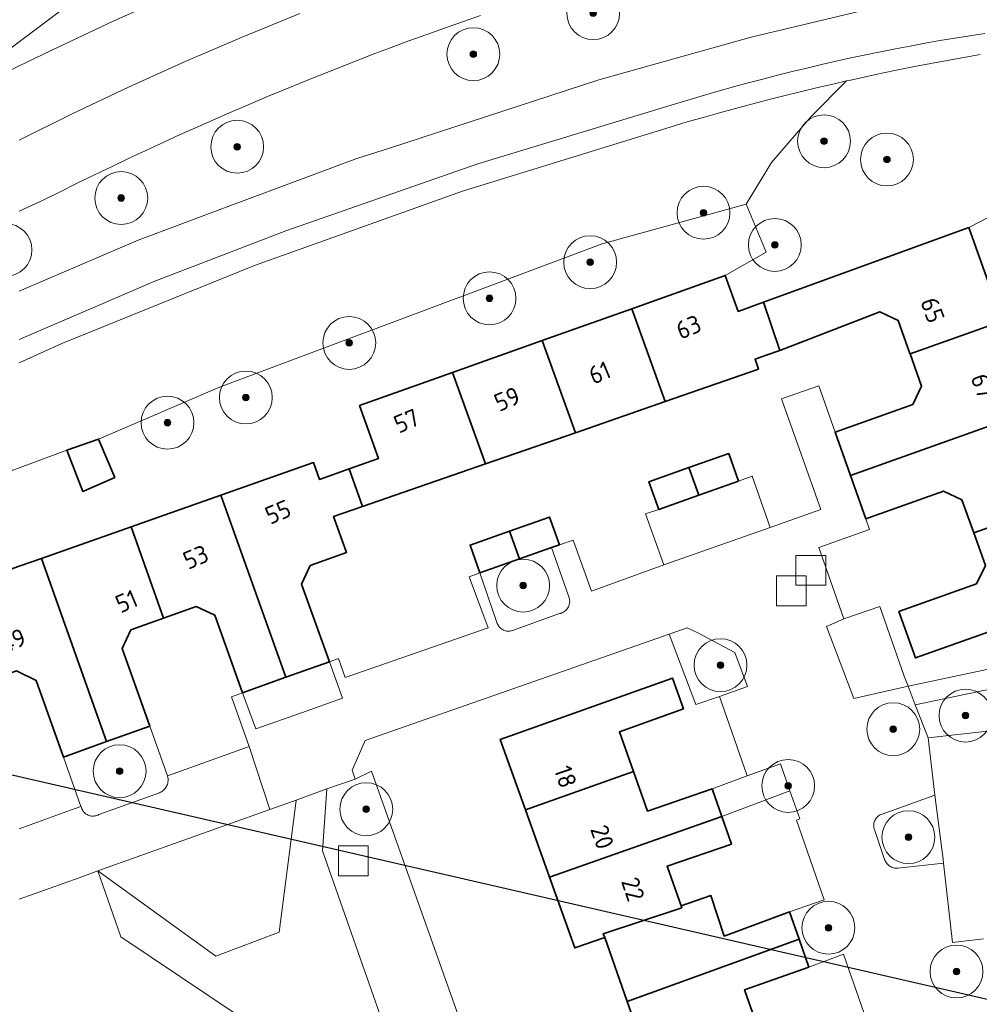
# Model space of a CAD drawing. Extents: x 154222 to 160093, y 456746 to 462495.
# Tile 45 of 254: x 158000 to 158073, y 460379 to 460454. Entities that reach past the tile are written whole.
import ezdxf
from ezdxf.enums import TextEntityAlignment as Align

# ---------------------------------------------------------------- set-up
doc = ezdxf.new("R2010")
doc.units = 0
doc.header["$LTSCALE"] = 0.75
doc.layers.get('0').update_dxf_attribs({"linetype": 'CONTINUOUS'})
doc.layers.get('DEFPOINTS').update_dxf_attribs({"linetype": 'CONTINUOUS'})
for name, color, linetype, lineweight in [('B-XX-GR-BEPLANTING_CULTUUR_BODEMBEDEKKER-GV', 252, 'CONTINUOUS', 18), ('B-XX-GR-BEPLANTING_CULTUUR_BOSPLANTSOEN-GV', 252, 'CONTINUOUS', 18), ('B-XX-GR-BEPLANTING_CULTUUR_HEESTERS-GV', 252, 'CONTINUOUS', 18), ('B-XX-GR-BOOM-S', 252, 'CONTINUOUS', 25), ('B-XX-OG-BEBOUWING-GV', 6, 'CONTINUOUS', 35), ('B-XX-OG-BEBOUWING-T18', 1, 'CONTINUOUS', 18), ('B-XX-OG-TERREIN_CULTUURSCHEIDING-GV', 252, 'CONTINUOUS', 18), ('B-XX-OG-TERREIN_ERF-GV', 252, 'CONTINUOUS', 18), ('B-XX-RI-GWA_RIOOLPUT-S', 252, 'CONTINUOUS', 25), ('B-XX-VH-VERHARDING_ASFALT-GV', 252, 'CONTINUOUS', 18), ('B-XX-VH-VERHARDING_BETONSTRAATSTEEN-GV', 252, 'CONTINUOUS', 18), ('B-XX-VH-VERHARDING_TEGEL-GV', 252, 'CONTINUOUS', 18)]:
    doc.layers.add(name, color=color, linetype=linetype, lineweight=lineweight)
doc.styles.add('NLCS-ISO-M-T18', font='NLCS-ISO.ttf', dxfattribs={"height": 1.8})

# ---------------------------------------------------------------- blocks, each defined once
blk = doc.blocks.new('SRI-PUT_INSPECTIEPUT_RIOOLPUT-SO')
at = {"color": 0, "linetype": 'ByBlock', "lineweight": 18}
blk.add_lwpolyline([(-1.125, -1.125), (1.125, -1.125), (1.125, 1.125), (-1.125, 1.125)], close=True, dxfattribs=at)
blk = doc.blocks.new('SGR-BOOM_01-SO')
at = {"linetype": 'ByBlock', "lineweight": 18}
h = blk.add_hatch(color=0, dxfattribs=at)
h.dxf.hatch_style = 1
edge = h.paths.add_edge_path()
edge.add_arc((0, 0), 0.25, 0, 360)
at = {"color": 0, "linetype": 'ByBlock', "lineweight": 18}
for radius in [2, 0.25]:
    blk.add_circle((0, 0), radius, dxfattribs=at)

msp = doc.modelspace()

# ---------------------------------------------------------------- linework, layer by layer
at = {"layer": 'B-XX-GR-BEPLANTING_CULTUUR_BODEMBEDEKKER-GV'}
for points in [[(158041.605, 460410.078), (158040.28, 460413.81), (158037.859, 460412.962), (158034.86, 460411.911), (158036.133, 460408.228), (158036.154, 460408.145), (158036.182, 460408.064), (158036.218, 460407.986), (158036.26, 460407.912), (158036.31, 460407.842), (158036.366, 460407.777), (158036.427, 460407.717), (158036.494, 460407.664), (158036.566, 460407.617), (158036.642, 460407.576), (158036.721, 460407.543), (158036.803, 460407.518), (158036.887, 460407.5), (158036.972, 460407.491), (158037.057, 460407.489), (158037.143, 460407.495), (158037.227, 460407.509), (158037.31, 460407.531), (158037.343, 460407.542), (158040.897, 460408.815), (158040.982, 460408.837), (158041.064, 460408.867), (158041.144, 460408.903), (158041.22, 460408.948), (158041.291, 460408.998), (158041.358, 460409.055), (158041.419, 460409.118), (158041.474, 460409.187), (158041.523, 460409.259), (158041.564, 460409.337), (158041.599, 460409.417), (158041.626, 460409.5), (158041.646, 460409.586), (158041.657, 460409.673), (158041.661, 460409.76), (158041.656, 460409.848), (158041.644, 460409.935), (158041.624, 460410.02)], [(158051.41, 460407.33), (158050.55, 460407.75), (158049.188, 460407.273), (158051.2, 460401.94), (158052.99, 460402.54), (158055.11, 460403.31), (158054.15, 460405.88)], [(158024.46, 460402.42), (158023.47, 460405.18), (158020.167, 460403.997), (158016.898, 460402.825), (158017.91, 460400.09), (158021.35, 460401.31)], [(158011.21, 460396.55), (158009.883, 460400.3), (158006.613, 460399.129), (158003.35, 460397.96), (158004.674, 460394.232), (158004.684, 460394.205), (158004.707, 460394.122), (158004.738, 460394.043), (158004.776, 460393.966), (158004.821, 460393.893), (158004.873, 460393.825), (158004.931, 460393.761), (158004.994, 460393.704), (158005.063, 460393.652), (158005.135, 460393.608), (158005.212, 460393.57), (158005.293, 460393.539), (158005.375, 460393.516), (158005.459, 460393.501), (158005.545, 460393.494), (158005.63, 460393.495), (158005.716, 460393.504), (158005.8, 460393.521), (158005.882, 460393.545), (158005.961, 460393.577), (158006.02, 460393.607), (158010.606, 460395.261), (158010.689, 460395.297), (158010.769, 460395.34), (158010.844, 460395.389), (158010.915, 460395.446), (158010.981, 460395.508), (158011.04, 460395.576), (158011.094, 460395.649), (158011.141, 460395.726), (158011.181, 460395.807), (158011.213, 460395.892), (158011.238, 460395.979), (158011.256, 460396.067), (158011.265, 460396.157), (158011.266, 460396.248), (158011.26, 460396.338), (158011.245, 460396.427), (158011.223, 460396.515), (158011.221, 460396.52)]]:
    msp.add_lwpolyline(points, close=True, dxfattribs=at)
at = {"layer": 'B-XX-GR-BEPLANTING_CULTUUR_BOSPLANTSOEN-GV'}
msp.add_lwpolyline([(158072.733, 460451.117), (158071.487, 460450.9), (158070.242, 460450.676), (158068.998, 460450.443), (158067.756, 460450.203), (158066.516, 460449.954), (158065.277, 460449.698), (158064.04, 460449.434), (158062.804, 460449.162), (158062.605, 460449.117), (158059.93, 460446.419), (158056.939, 460442.954), (158055.009, 460439.808), (158056.527, 460436.177), (158053.43, 460434.4), (158054.4, 460431.67), (158056.337, 460432.373), (158071.88, 460438.02), (158076.704, 460440.541)], dxfattribs=at)
for points in [[(158032.52, 460380.43), (158026.66, 460396.89), (158025.42, 460396.3), (158023.29, 460395.55), (158022.949, 460390.873), (158027.818, 460376.996), (158029.943, 460377.717), (158037.722, 460355.525), (158033.663, 460352.828), (158036.512, 460345.67), (158041.279, 460352.199), (158041.334, 460352.287), (158041.424, 460352.42), (158041.521, 460352.548), (158041.624, 460352.67), (158041.732, 460352.788), (158041.847, 460352.9), (158041.967, 460353.006), (158042.092, 460353.106), (158042.188, 460353.176)], [(158020.947, 460394.677), (158020.952, 460394.714), (158018.96, 460394.001), (158005.96, 460389.35), (158014.882, 460382.902), (158019.661, 460384.712)]]:
    msp.add_lwpolyline(points, close=True, dxfattribs=at)
at = {"layer": 'B-XX-GR-BEPLANTING_CULTUUR_HEESTERS-GV'}
for points in [[(158094.104, 460405.013), (158093.327, 460407.19), (158080.922, 460404.672), (158067.819, 460401.921), (158068.786, 460399.428), (158095.05, 460402.36)], [(158058.33, 460395.409), (158057.62, 460397.44), (158055.091, 460396.547), (158052.438, 460395.553), (158053.163, 460393.478)], [(158069.93, 460390.23), (158069.29, 460395.07), (158065.299, 460393.653), (158065.218, 460393.62), (158065.141, 460393.58), (158065.068, 460393.533), (158065, 460393.48), (158064.936, 460393.42), (158064.879, 460393.355), (158064.827, 460393.285), (158064.783, 460393.211), (158064.745, 460393.132), (158064.715, 460393.051), (158064.692, 460392.967), (158064.677, 460392.881), (158064.67, 460392.795), (158064.671, 460392.708), (158064.68, 460392.622), (158064.697, 460392.536), (158064.722, 460392.453), (158064.754, 460392.372), (158064.772, 460392.335), (158065.499, 460390.22), (158065.528, 460390.138), (158065.565, 460390.06), (158065.609, 460389.985), (158065.66, 460389.914), (158065.717, 460389.848), (158065.779, 460389.788), (158065.847, 460389.734), (158065.92, 460389.687), (158065.997, 460389.646), (158066.077, 460389.612), (158066.16, 460389.586), (158066.245, 460389.568), (158066.331, 460389.558), (158066.418, 460389.555), (158066.503, 460389.561), (158066.506, 460389.561), (158069.962, 460389.947)]]:
    msp.add_lwpolyline(points, close=True, dxfattribs=at)
at = {"layer": 'B-XX-OG-BEBOUWING-GV'}
for points in [[(158074.395, 460430.941), (158071.88, 460438.02), (158056.337, 460432.373), (158057.57, 460428.72), (158065.13, 460431.66), (158066.53, 460430.99), (158067.41, 460428.51), (158067.42, 460428.482)], [(158054.4, 460431.67), (158053.43, 460434.4), (158046.361, 460431.886), (158048.889, 460424.86), (158055.95, 460427.31), (158055.69, 460428.07), (158056.529, 460428.36), (158057.57, 460428.72), (158056.337, 460432.373)], [(158048.889, 460424.86), (158046.361, 460431.886), (158039.578, 460429.474), (158042.09, 460422.5)], [(158076.79, 460424.199), (158074.395, 460430.941), (158067.42, 460428.482), (158068.29, 460426.03), (158067.63, 460424.63), (158061.754, 460422.538), (158062.917, 460419.269)], [(158042.09, 460422.5), (158039.578, 460429.474), (158032.798, 460427.063), (158035.279, 460420.15)], [(158035.279, 460420.15), (158032.798, 460427.063), (158025.76, 460424.56), (158027.19, 460420.55), (158024.972, 460419.764), (158025.99, 460416.92)], [(158079.202, 460417.41), (158076.79, 460424.199), (158062.917, 460419.269), (158064.08, 460416), (158069.95, 460418.09), (158071.35, 460417.42), (158072.24, 460414.94)], [(158007.225, 460419.121), (158005.992, 460422.021), (158003.6, 460421.175), (158004.808, 460418.058)], [(158054.43, 460418.83), (158053.7, 460420.93), (158050.686, 460419.867), (158051.438, 460417.777)], [(158022.73, 460418.97), (158022.28, 460420.24), (158015.26, 460417.77), (158015.257, 460417.769), (158020.167, 460403.997), (158023.47, 460405.18), (158021.37, 460411.04), (158022.03, 460412.45), (158024.76, 460413.43), (158023.78, 460416.16), (158025.99, 460416.92), (158024.972, 460419.764)], [(158051.438, 460417.777), (158050.686, 460419.867), (158047.66, 460418.8), (158048.401, 460416.707)], [(158020.167, 460403.997), (158015.257, 460417.769), (158008.47, 460415.38), (158010.919, 460408.46), (158013.39, 460409.35), (158014.8, 460408.69), (158016.898, 460402.825)], [(158081.7, 460410.38), (158079.202, 460417.41), (158072.24, 460414.94), (158073.12, 460412.46), (158072.45, 460411.06), (158066.58, 460408.97), (158067.822, 460405.471)], [(158040.88, 460414.02), (158040.14, 460416.12), (158037.108, 460415.052), (158037.859, 460412.962), (158040.28, 460413.81)], [(158010.919, 460408.46), (158008.47, 460415.38), (158001.68, 460412.99), (158006.613, 460399.129), (158009.883, 460400.3), (158007.78, 460406.17), (158008.44, 460407.58)], [(158037.859, 460412.962), (158037.108, 460415.052), (158034.12, 460414), (158034.86, 460411.911)], [(158006.613, 460399.129), (158001.68, 460412.99), (158000, 460412.396), (157994.64, 460410.5), (157994.688, 460410.364), (157991.856, 460409.382), (157993.345, 460405.083), (157994.923, 460405.629), (157995.793, 460403.116), (157997.058, 460403.554), (157997.22, 460403.092), (157997.73, 460403.268), (157997.58, 460403.692), (157999.796, 460404.475), (158001.274, 460403.76), (158003.35, 460397.96)], [(158050.27, 460401.61), (158049.44, 460403.94), (158036.41, 460399.3), (158038.32, 460393.96), (158046.48, 460396.88), (158045.42, 460399.88)], [(158047.55, 460393.87), (158046.48, 460396.88), (158038.32, 460393.96), (158040.13, 460388.88), (158053.17, 460393.46), (158053.163, 460393.478), (158052.438, 460395.553)], [(158053.9, 460391.37), (158053.17, 460393.46), (158040.13, 460388.88), (158042.04, 460383.52), (158044.31, 460384.31), (158044.2, 460384.6), (158050.139, 460386.559), (158050.089, 460386.7), (158049.03, 460389.7)], [(158053.362, 460384.419), (158052.34, 460387.501), (158050.089, 460386.7), (158050.139, 460386.559), (158044.2, 460384.6), (158044.31, 460384.31), (158046.02, 460379.47), (158059.022, 460384.172), (158058.3, 460386.24)], [(158059.76, 460382.06), (158059.022, 460384.172), (158046.02, 460379.47), (158047.82, 460374.38), (158055.96, 460377.35), (158054.9, 460380.36)]]:
    msp.add_lwpolyline(points, close=True, dxfattribs=at)
at = {"layer": 'B-XX-OG-TERREIN_CULTUURSCHEIDING-GV'}
msp.add_lwpolyline([(158028.762, 460462.43), (158027.528, 460465.953), (158019.116, 460463.255), (158004.946, 460457.254), (158005.445, 460456.202), (158000, 460452.092), (157992.667, 460446.556), (157997.676, 460449.124), (158000, 460450.254), (158002.42, 460451.43), (158007.153, 460453.677), (158014.686, 460456.991), (158024.558, 460460.897)], close=True, dxfattribs=at)
for points in [[(158000, 460452.092), (158005.445, 460456.202), (158004.946, 460457.254), (158000, 460454.367)], [(158000, 460433.204), (158008.995, 460437.08), (158014.661, 460439.189), (158025.556, 460443.246), (158028.011, 460444.045), (158043.861, 460449.203), (158055.408, 460452.43), (158064.285, 460454.552)], [(158034.905, 460454.068), (158033.547, 460453.598), (158032.19, 460453.12), (158030.837, 460452.635), (158029.486, 460452.143), (158028.138, 460451.642), (158026.793, 460451.135), (158025.45, 460450.62), (158024.111, 460450.097), (158022.774, 460449.567), (158021.441, 460449.03), (158020.11, 460448.485), (158018.783, 460447.933), (158017.458, 460447.374), (158016.137, 460446.807), (158014.819, 460446.232), (158013.504, 460445.651), (158012.192, 460445.062), (158010.884, 460444.466), (158009.579, 460443.862), (158008.277, 460443.252), (158006.979, 460442.634), (158005.684, 460442.008), (158004.393, 460441.376), (158003.105, 460440.737), (158001.821, 460440.09), (158000, 460439.265)], [(157988.081, 460415.445), (158003.6, 460421.175), (158005.992, 460422.021), (158015.164, 460425.946), (158044.109, 460436.805), (158055.009, 460439.808), (158056.939, 460442.954), (158059.93, 460446.419), (158062.605, 460449.117), (158061.57, 460448.883), (158060.338, 460448.595), (158059.108, 460448.3), (158057.88, 460447.997), (158056.653, 460447.687), (158055.429, 460447.368), (158054.207, 460447.042), (158052.987, 460446.708), (158051.769, 460446.366), (158050.553, 460446.017), (158049.339, 460445.66), (158033.555, 460440.782), (158017.811, 460435.157), (158003.227, 460429.247), (158000, 460427.802)], [(158027.818, 460376.996), (158022.949, 460390.873), (158023.29, 460395.55), (158020.952, 460394.714), (158020.947, 460394.677), (158019.661, 460384.712), (158014.882, 460382.902), (158005.96, 460389.35), (158007.68, 460384.37), (158016.634, 460378.353)]]:
    msp.add_lwpolyline(points, dxfattribs=at)
at = {"layer": 'B-XX-OG-TERREIN_ERF-GV'}
for points in [[(158076.704, 460440.541), (158071.88, 460438.02), (158074.395, 460430.941)], [(158000, 460412.396), (158001.68, 460412.99), (158008.47, 460415.38), (158015.257, 460417.769), (158015.26, 460417.77), (158022.28, 460420.24), (158022.73, 460418.97), (158024.972, 460419.764), (158027.19, 460420.55), (158025.76, 460424.56), (158032.798, 460427.063), (158039.578, 460429.474), (158046.361, 460431.886), (158053.43, 460434.4), (158056.527, 460436.177), (158055.009, 460439.808), (158044.109, 460436.805), (158015.164, 460425.946), (158005.992, 460422.021), (158007.225, 460419.121), (158004.808, 460418.058), (158003.6, 460421.175), (157988.081, 460415.445)], [(158081.7, 460410.38), (158067.822, 460405.471), (158066.58, 460408.97), (158072.45, 460411.06), (158073.12, 460412.46), (158072.24, 460414.94), (158071.35, 460417.42), (158069.95, 460418.09), (158064.08, 460416), (158064.36, 460415.18), (158060.51, 460413.81), (158062.42, 460408.41), (158065.13, 460409.35), (158066.979, 460404.084), (158067.269, 460403.338), (158080.614, 460406.14)], [(158047.82, 460374.38), (158046.02, 460379.47), (158044.31, 460384.31), (158042.04, 460383.52), (158040.13, 460388.88), (158038.32, 460393.96), (158036.41, 460399.3), (158049.44, 460403.94), (158050.27, 460401.61), (158045.42, 460399.88), (158046.48, 460396.88), (158047.55, 460393.87), (158052.438, 460395.553), (158055.091, 460396.547), (158052.99, 460402.54), (158051.2, 460401.94), (158049.188, 460407.273), (158026.188, 460399.211), (158025.574, 460397.833), (158025.19, 460396.97), (158025.42, 460396.3), (158026.66, 460396.89), (158032.52, 460380.43), (158042.188, 460353.176)], [(158000, 460392.539), (158003.88, 460393.95), (158004.674, 460394.232), (158003.35, 460397.96), (158001.274, 460403.76), (157999.796, 460404.475)], [(158095.05, 460402.36), (158068.786, 460399.428), (158069.29, 460395.07), (158069.93, 460390.23), (158069.962, 460389.947), (158070.638, 460383.935), (158072.97, 460384.2)]]:
    msp.add_lwpolyline(points, dxfattribs=at)
for points in [[(158066.53, 460430.99), (158065.13, 460431.66), (158057.57, 460428.72), (158056.529, 460428.36), (158055.69, 460428.07), (158055.95, 460427.31), (158048.889, 460424.86), (158042.09, 460422.5), (158035.279, 460420.15), (158025.99, 460416.92), (158023.78, 460416.16), (158024.76, 460413.43), (158022.03, 460412.45), (158021.37, 460411.04), (158023.47, 460405.18), (158024.17, 460405.43), (158024.68, 460403.99), (158035.49, 460407.75), (158034.06, 460411.61), (158034.86, 460411.911), (158034.12, 460414), (158037.108, 460415.052), (158040.14, 460416.12), (158040.88, 460414.02), (158041.914, 460414.385), (158043.305, 460410.526), (158048.795, 460412.504), (158047.41, 460416.37), (158048.401, 460416.707), (158047.66, 460418.8), (158050.686, 460419.867), (158053.7, 460420.93), (158054.43, 460418.83), (158055.47, 460419.21), (158056.84, 460415.33), (158060.68, 460416.69), (158057.7, 460425.07), (158060.52, 460426.05), (158061.754, 460422.538), (158067.63, 460424.63), (158068.29, 460426.03), (158067.42, 460428.482), (158067.41, 460428.51)], [(158014.8, 460408.69), (158013.39, 460409.35), (158010.919, 460408.46), (158008.44, 460407.58), (158007.78, 460406.17), (158009.883, 460400.3), (158011.21, 460396.55), (158012, 460396.83), (158017.39, 460398.76), (158016.07, 460402.51), (158016.898, 460402.825)], [(158059.07, 460393.29), (158058.33, 460395.409), (158053.163, 460393.478), (158053.17, 460393.46), (158053.9, 460391.37), (158049.03, 460389.7), (158050.089, 460386.7), (158052.34, 460387.501), (158053.362, 460384.419), (158058.3, 460386.24), (158060.93, 460387.16), (158058.824, 460393.177)], [(158064.499, 460376.983), (158062.39, 460383.04), (158059.76, 460382.06), (158054.9, 460380.36), (158055.96, 460377.35), (158057.02, 460374.34), (158061.91, 460376.04), (158064.51, 460376.95)]]:
    msp.add_lwpolyline(points, close=True, dxfattribs=at)
at = {"layer": 'B-XX-VH-VERHARDING_ASFALT-GV'}
for points in [[(158014.686, 460456.991), (158007.153, 460453.677), (158002.42, 460451.43), (158000, 460450.254)], [(158064.285, 460454.552), (158055.408, 460452.43), (158043.861, 460449.203), (158028.011, 460444.045), (158025.556, 460443.246), (158014.661, 460439.189), (158008.995, 460437.08), (158000, 460433.204)], [(158021.228, 460454.221), (158016.874, 460452.441), (158012.553, 460450.584), (158008.266, 460448.65), (158004.014, 460446.639), (158000, 460444.652)], [(158000, 460444.652), (158004.014, 460446.639), (158008.266, 460448.65), (158012.553, 460450.584), (158016.874, 460452.441), (158021.228, 460454.221)], [(158000, 460439.265), (158001.821, 460440.09), (158003.105, 460440.737), (158004.393, 460441.376), (158005.684, 460442.008), (158006.979, 460442.634), (158008.277, 460443.252), (158009.579, 460443.862), (158010.884, 460444.466), (158012.192, 460445.062), (158013.504, 460445.651), (158014.819, 460446.232), (158016.137, 460446.807), (158017.458, 460447.374), (158018.783, 460447.933), (158020.11, 460448.485), (158021.441, 460449.03), (158022.774, 460449.567), (158024.111, 460450.097), (158025.45, 460450.62), (158026.793, 460451.135), (158028.138, 460451.642), (158029.486, 460452.143), (158030.837, 460452.635), (158032.19, 460453.12), (158033.547, 460453.598), (158034.905, 460454.068)], [(158000, 460429.555), (158010.253, 460433.966), (158020.187, 460437.773), (158034.699, 460442.845), (158049.098, 460447.212), (158049.674, 460447.39), (158050.769, 460447.721), (158051.866, 460448.045), (158052.965, 460448.361), (158054.066, 460448.669), (158055.169, 460448.97), (158056.275, 460449.263), (158057.382, 460449.548), (158058.492, 460449.826), (158059.603, 460450.095), (158060.716, 460450.357), (158061.832, 460450.611), (158062.948, 460450.858), (158064.067, 460451.096), (158065.187, 460451.327), (158066.308, 460451.549), (158067.432, 460451.764), (158068.556, 460451.972), (158069.683, 460452.171), (158070.81, 460452.362), (158071.939, 460452.545), (158073.069, 460452.721)]]:
    msp.add_lwpolyline(points, dxfattribs=at)
at = {"layer": 'B-XX-VH-VERHARDING_BETONSTRAATSTEEN-GV'}
for points in [[(158072.97, 460384.2), (158070.638, 460383.935), (158069.962, 460389.947), (158066.506, 460389.561), (158066.503, 460389.561), (158066.418, 460389.555), (158066.331, 460389.558), (158066.245, 460389.568), (158066.16, 460389.586), (158066.077, 460389.612), (158065.997, 460389.646), (158065.92, 460389.687), (158065.847, 460389.734), (158065.779, 460389.788), (158065.717, 460389.848), (158065.66, 460389.914), (158065.609, 460389.985), (158065.565, 460390.06), (158065.528, 460390.138), (158065.499, 460390.22), (158064.772, 460392.335), (158064.754, 460392.372), (158064.722, 460392.453), (158064.697, 460392.536), (158064.68, 460392.622), (158064.671, 460392.708), (158064.67, 460392.795), (158064.677, 460392.881), (158064.692, 460392.967), (158064.715, 460393.051), (158064.745, 460393.132), (158064.783, 460393.211), (158064.827, 460393.285), (158064.879, 460393.355), (158064.936, 460393.42), (158065, 460393.48), (158065.068, 460393.533), (158065.141, 460393.58), (158065.218, 460393.62), (158065.299, 460393.653), (158069.29, 460395.07), (158068.786, 460399.428), (158067.819, 460401.921), (158067.269, 460403.338), (158063.163, 460402.401), (158061.1, 460407.848), (158062.42, 460408.41), (158060.51, 460413.81), (158064.36, 460415.18), (158064.08, 460416), (158062.917, 460419.269), (158061.754, 460422.538), (158060.52, 460426.05), (158057.7, 460425.07), (158060.68, 460416.69), (158056.84, 460415.33), (158048.795, 460412.504), (158043.305, 460410.526), (158041.914, 460414.385), (158040.88, 460414.02), (158040.28, 460413.81), (158041.605, 460410.078), (158041.624, 460410.02), (158041.644, 460409.935), (158041.656, 460409.848), (158041.661, 460409.76), (158041.657, 460409.673), (158041.646, 460409.586), (158041.626, 460409.5), (158041.599, 460409.417), (158041.564, 460409.337), (158041.523, 460409.259), (158041.474, 460409.187), (158041.419, 460409.118), (158041.358, 460409.055), (158041.291, 460408.998), (158041.22, 460408.948), (158041.144, 460408.903), (158041.064, 460408.867), (158040.982, 460408.837), (158040.897, 460408.815), (158037.343, 460407.542), (158037.31, 460407.531), (158037.227, 460407.509), (158037.143, 460407.495), (158037.057, 460407.489), (158036.972, 460407.491), (158036.887, 460407.5), (158036.803, 460407.518), (158036.721, 460407.543), (158036.642, 460407.576), (158036.566, 460407.617), (158036.494, 460407.664), (158036.427, 460407.717), (158036.366, 460407.777), (158036.31, 460407.842), (158036.26, 460407.912), (158036.218, 460407.986), (158036.182, 460408.064), (158036.154, 460408.145), (158036.133, 460408.228), (158034.86, 460411.911), (158034.06, 460411.61), (158035.49, 460407.75), (158024.68, 460403.99), (158024.17, 460405.43), (158023.47, 460405.18), (158024.46, 460402.42), (158021.35, 460401.31), (158017.91, 460400.09), (158016.898, 460402.825), (158016.07, 460402.51), (158017.39, 460398.76), (158018.96, 460394.001), (158020.952, 460394.714), (158023.29, 460395.55), (158025.42, 460396.3), (158025.19, 460396.97), (158025.574, 460397.833), (158026.188, 460399.211), (158049.188, 460407.273), (158050.55, 460407.75), (158051.41, 460407.33), (158054.15, 460405.88), (158055.11, 460403.31), (158052.99, 460402.54), (158055.091, 460396.547), (158057.62, 460397.44), (158058.33, 460395.409), (158059.07, 460393.29), (158058.824, 460393.177), (158060.93, 460387.16), (158058.3, 460386.24), (158059.022, 460384.172), (158059.76, 460382.06), (158062.39, 460383.04), (158064.499, 460376.983)], [(158000, 460387.208), (158004.535, 460388.837), (158005.96, 460389.35), (158018.96, 460394.001), (158017.39, 460398.76), (158012, 460396.83), (158011.21, 460396.55), (158011.221, 460396.52), (158011.223, 460396.515), (158011.245, 460396.427), (158011.26, 460396.338), (158011.266, 460396.248), (158011.265, 460396.157), (158011.256, 460396.067), (158011.238, 460395.979), (158011.213, 460395.892), (158011.181, 460395.807), (158011.141, 460395.726), (158011.094, 460395.649), (158011.04, 460395.576), (158010.981, 460395.508), (158010.915, 460395.446), (158010.844, 460395.389), (158010.769, 460395.34), (158010.689, 460395.297), (158010.606, 460395.261), (158006.02, 460393.607), (158005.961, 460393.577), (158005.882, 460393.545), (158005.8, 460393.521), (158005.716, 460393.504), (158005.63, 460393.495), (158005.545, 460393.494), (158005.459, 460393.501), (158005.375, 460393.516), (158005.293, 460393.539), (158005.212, 460393.57), (158005.135, 460393.608), (158005.063, 460393.652), (158004.994, 460393.704), (158004.931, 460393.761), (158004.873, 460393.825), (158004.821, 460393.893), (158004.776, 460393.966), (158004.738, 460394.043), (158004.707, 460394.122), (158004.684, 460394.205), (158004.674, 460394.232), (158003.88, 460393.95), (158000, 460392.539)]]:
    msp.add_lwpolyline(points, dxfattribs=at)
for points in [[(158056.84, 460415.33), (158055.47, 460419.21), (158054.43, 460418.83), (158051.438, 460417.777), (158048.401, 460416.707), (158047.41, 460416.37), (158048.795, 460412.504)], [(158066.979, 460404.084), (158065.13, 460409.35), (158062.42, 460408.41), (158061.1, 460407.848), (158063.163, 460402.401), (158067.269, 460403.338)]]:
    msp.add_lwpolyline(points, close=True, dxfattribs=at)
at = {"layer": 'B-XX-VH-VERHARDING_TEGEL-GV'}
for points in [[(158073.069, 460452.721), (158071.939, 460452.545), (158070.81, 460452.362), (158069.683, 460452.171), (158068.556, 460451.972), (158067.432, 460451.764), (158066.308, 460451.549), (158065.187, 460451.327), (158064.067, 460451.096), (158062.948, 460450.858), (158061.832, 460450.611), (158060.716, 460450.357), (158059.603, 460450.095), (158058.492, 460449.826), (158057.382, 460449.548), (158056.275, 460449.263), (158055.169, 460448.97), (158054.066, 460448.669), (158052.965, 460448.361), (158051.866, 460448.045), (158050.769, 460447.721), (158049.674, 460447.39), (158049.098, 460447.212), (158034.699, 460442.845), (158020.187, 460437.773), (158010.253, 460433.966), (158000, 460429.555)], [(158000, 460427.802), (158003.227, 460429.247), (158017.811, 460435.157), (158033.555, 460440.782), (158049.339, 460445.66), (158050.553, 460446.017), (158051.769, 460446.366), (158052.987, 460446.708), (158054.207, 460447.042), (158055.429, 460447.368), (158056.653, 460447.687), (158057.88, 460447.997), (158059.108, 460448.3), (158060.338, 460448.595), (158061.57, 460448.883), (158062.605, 460449.117), (158062.804, 460449.162), (158064.04, 460449.434), (158065.277, 460449.698), (158066.516, 460449.954), (158067.756, 460450.203), (158068.998, 460450.443), (158070.242, 460450.676), (158071.487, 460450.9), (158072.733, 460451.117)], [(158080.614, 460406.14), (158067.269, 460403.338), (158067.819, 460401.921), (158080.922, 460404.672)]]:
    msp.add_lwpolyline(points, dxfattribs=at)
at = {"layer": 'DEFPOINTS', "flags": 128}
msp.add_lwpolyline([(157498.69, 460511.773), (157666.489, 461268.413), (158141.33, 461489.21), (159256.935, 461205.939), (159206.487, 460696.309), (158205.708, 460856.251), (158144.02, 460363.33)], close=True, dxfattribs=at)

# ---------------------------------------------------------------- block references
at = {"layer": 'B-XX-GR-BOOM-S'}
for p in [(158043.443, 460454.247), (158034.369, 460451.143), (158016.499, 460444.143), (158060.91, 460444.557), (158065.673, 460443.181), (158007.72, 460440.261), (158051.787, 460439.147), (158057.184, 460436.713), (157998.961, 460436.335), (158043.211, 460435.407), (158035.597, 460432.672), (158024.979, 460429.297), (158017.147, 460425.17), (158011.22, 460423.265), (158038.138, 460410.937), (158053.074, 460404.918), (158071.616, 460401.099), (158066.15, 460400.07), (158007.599, 460396.893), (158058.201, 460395.779), (158026.263, 460394.017), (158067.296, 460391.898), (158061.24, 460385.05), (158070.94, 460381.74)]:
    msp.add_blockref('SGR-BOOM_01-SO', p, dxfattribs=at)
at = {"layer": 'B-XX-RI-GWA_RIOOLPUT-S'}
for p in [(158059.91, 460412.1), (158058.44, 460410.54), (158025.28, 460390.11)]:
    msp.add_blockref('SRI-PUT_INSPECTIEPUT_RIOOLPUT-SO', p, dxfattribs=at)

# ---------------------------------------------------------------- texts
at = {"layer": 'B-XX-OG-BEBOUWING-T18', "style": 'NLCS-ISO-M-T18'}
for s, rotation, p in [('65', 290.2, (158069.127, 460431.784)), ('63', 22.7, (158050.657, 460430.499)), ('61', 22.7, (158043.929, 460427.05)), ('67', 290.2, (158072.929, 460426.05)), ('59', 22.7, (158036.929, 460425.05)), ('57', 22.7, (158029.312, 460423.402)), ('55', 22.7, (158019.587, 460416.509)), ('53', 22.7, (158013.363, 460413.095)), ('51', 22.7, (158008.125, 460409.751)), ('49', 22.7, (157999.509, 460406.772)), ('18', 288.9, (158041.341, 460396.473)), ('20', 288.9, (158044.123, 460391.911)), ('22', 288.9, (158046.456, 460387.963))]:
    msp.add_text(s, height=1.35, rotation=rotation, dxfattribs=at).set_placement(p, align=Align.MIDDLE_CENTER)

doc.saveas('drawing.dxf')
